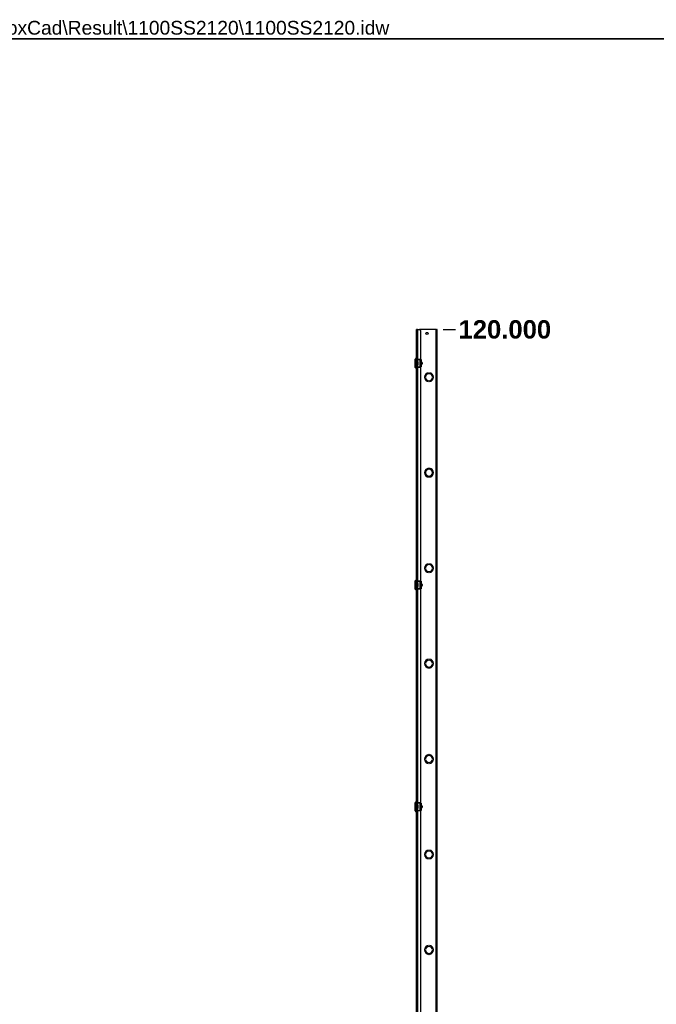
# Model space of a CAD drawing. Header units: inches. Extents: x 0 to 464, y -11 to 301.
# Tile 15 of 25: x 233 to 348, y 122 to 301. Entities that reach past the tile are written whole.
import ezdxf

# ---------------------------------------------------------------- set-up
doc = ezdxf.new("R2010")
doc.units = ezdxf.units.IN
doc.header["$LTSCALE"] = 27.789831
doc.header["$MEASUREMENT"] = 0
doc.linetypes.add('CHAIN', pattern=[0.7087, 0.4724, -0.0591, 0.1181, -0.0591])
doc.layers.get('0').update_dxf_attribs({"lineweight": 25})
for name, color, linetype, lineweight in [('Dimensions(ANSI)', 7, 'Continuous', 25), ('Sketch Geometry(ANSI)', 7, 'Continuous', 25), ('Symbols(ANSI)', 7, 'Continuous', 25), ('Visible Edges(ANSI)', 7, 'Continuous', 25), ('Visible Tangent Edges(ANSI)', 7, 'Continuous', 25), ('Work Point(ANSI)', 7, 'Continuous', 25)]:
    doc.layers.add(name, color=color, linetype=linetype, lineweight=lineweight)
doc.styles.add('Current-ANSI', font='arial.ttf')
doc.styles.add('Dimension-ANSI', font='arialbd.ttf')
doc.dimstyles.new('INCH-ANSI', dxfattribs={"dimscale": 27.789831, "dimtxt": 0.12, "dimasz": 0.098425, "dimexe": 0.04, "dimexo": 0.04, "dimgap": 0.031496, "dimtad": 0, "dimtih": 1, "dimtoh": 1, "dimdec": 3, "dimrnd": 1e-08, "dimzin": 0, "dimdsep": 46, "dimtxsty": 'Dimension-ANSI', "dimcen": 0.09, "dimdle": 0.312, "dimclrd": 179, "dimclre": 179, "dimclrt": 7, "dimadec": 1, "dimazin": 0, "dimtfac": 1, "dimtdec": 3, "dimtofl": 0, "dimtmove": 0, "dimatfit": 3, "dimfxl": 1, "dimtolj": 1, "dimtzin": 4, "dimlwd": 25, "dimlwe": 25, "dimarcsym": 0})

# ---------------------------------------------------------------- blocks, each defined once
blk = doc.blocks.new('*D16')
at = {"layer": 'Defpoints', "color": 0, "linetype": 'Continuous', "transparency": 16777216}
for p in [(308.4, 244.29), (311.75, 244.29), (308.4, 70.88)]:
    blk.add_point(p, dxfattribs=at)
at = {"layer": 'Dimensions(ANSI)', "color": 179, "linetype": 'Continuous', "lineweight": 25, "true_color": 0x262658, "transparency": 16777216}
blk.add_line((309.51, 244.29), (311.75, 244.29), dxfattribs=at)
at = {"layer": 'Dimensions(ANSI)', "color": 7, "linetype": 'Continuous', "lineweight": 25, "transparency": 16777216, "insert": (320.74, 244.29), "char_height": 3.3348, "attachment_point": 5, "style": 'Dimension-ANSI'}
blk.add_mtext('\\A1;120.000', dxfattribs=at)
blk = doc.blocks.new('Borders 1_EXM - B (Inch)')
at = {"layer": 'Sketch Geometry(ANSI)', "linetype": 'Continuous', "lineweight": 35}
blk.add_line((16.4375, 10.6915), (0.5625, 10.6915), dxfattribs=at)
at = {"layer": 'Symbols(ANSI)', "color": 7, "style": 'Current-ANSI'}
blk.add_attdef('FILENAME_AND_PATH_001', (6.2084, 10.718), '', height=0.09, dxfattribs=at)

msp = doc.modelspace()

# ---------------------------------------------------------------- linework, layer by layer
at = {"layer": 'Visible Edges(ANSI)'}
for p, q in [((304.832, 244.2926), (304.7077, 244.2926)), ((304.7077, 70.8841), (304.7077, 244.2926)), ((304.832, 244.2926), (305.2496, 244.2926)), ((308.2756, 244.2926), (305.2496, 244.2926)), ((305.4303, 244.112), (305.4303, 238.8622)), ((308.2756, 244.2926), (308.3999, 244.2926)), ((308.3999, 244.2926), (308.3999, 70.8841)), ((304.446, 237.4103), (304.446, 238.8918)), ((304.6793, 239.0045), (304.5484, 239.0045)), ((304.947, 238.8622), (305.359, 238.8622)), ((304.9472, 238.4213), (304.947, 238.4213)), ((304.947, 238.3658), (304.9472, 238.3658)), ((304.9472, 237.9363), (304.947, 237.9363)), ((304.9472, 238.4213), (304.9472, 238.3658)), ((304.9472, 237.9363), (304.9472, 237.8808)), ((304.9823, 238.9184), (305.2569, 238.9184)), ((304.9823, 238.8622), (304.9823, 238.9184)), ((305.2569, 238.9184), (305.2569, 238.8622)), ((305.359, 238.8622), (305.484, 238.8622)), ((305.4842, 237.4402), (305.4842, 238.862)), ((305.4842, 238.823), (305.5242, 238.823)), ((305.4842, 238.4213), (305.5242, 238.4213)), ((305.584, 238.3658), (305.4842, 238.3658)), ((305.4842, 238.2791), (305.4875, 238.2791)), ((305.4875, 238.0231), (305.4842, 238.0231)), ((305.4842, 237.9363), (305.584, 237.9363)), ((305.5242, 238.823), (305.5242, 238.3658)), ((305.5242, 237.9363), (305.5242, 237.4791)), ((305.6975, 238.252), (305.6975, 238.0501)), ((304.6793, 237.2977), (304.5484, 237.2977)), ((304.947, 237.8808), (304.9472, 237.8808)), ((305.359, 237.4399), (304.947, 237.4399)), ((304.9823, 237.3837), (304.9823, 237.4399)), ((305.2569, 237.3837), (304.9823, 237.3837)), ((305.2569, 237.4399), (305.2569, 237.3837)), ((305.484, 237.4399), (305.359, 237.4399)), ((305.4303, 237.4399), (305.4303, 198.5809)), ((305.5242, 237.8808), (305.4842, 237.8808)), ((305.5242, 237.4791), (305.4842, 237.4791)), ((306.8826, 236.4318), (306.8826, 236.4317)), ((307.0271, 236.4317), (307.0271, 236.4318)), ((306.3254, 235.68), (306.3253, 235.68)), ((306.3253, 235.5644), (306.3254, 235.5644)), ((306.8826, 234.8127), (306.8826, 234.8126)), ((307.0271, 234.8126), (307.0271, 234.8127)), ((307.5844, 235.68), (307.5842, 235.68)), ((307.5842, 235.5644), (307.5844, 235.5644)), ((306.3254, 218.3391), (306.3253, 218.3391)), ((306.3253, 218.2235), (306.3254, 218.2235)), ((306.8826, 219.091), (306.8826, 219.0908)), ((307.0271, 219.0908), (307.0271, 219.091)), ((307.5844, 218.3391), (307.5842, 218.3391)), ((307.5842, 218.2235), (307.5844, 218.2235)), ((306.8826, 217.4718), (306.8826, 217.4717)), ((307.0271, 217.4717), (307.0271, 217.4718)), ((306.3254, 200.9983), (306.3253, 200.9983)), ((306.3253, 200.8827), (306.3254, 200.8827)), ((306.8826, 201.7501), (306.8826, 201.75)), ((307.0271, 201.75), (307.0271, 201.7501)), ((307.5844, 200.9983), (307.5842, 200.9983)), ((307.5842, 200.8827), (307.5844, 200.8827)), ((304.446, 197.129), (304.446, 198.6105)), ((304.6793, 198.7231), (304.5484, 198.7231)), ((304.947, 198.5809), (305.359, 198.5809)), ((304.9823, 198.637), (305.2569, 198.637)), ((304.9823, 198.5809), (304.9823, 198.637)), ((305.2569, 198.637), (305.2569, 198.5809)), ((305.359, 198.5809), (305.484, 198.5809)), ((305.4842, 197.1588), (305.4842, 198.5806)), ((305.4842, 198.5417), (305.5242, 198.5417)), ((305.5242, 198.5417), (305.5242, 198.0845)), ((306.8826, 200.131), (306.8826, 200.1308)), ((307.0271, 200.1308), (307.0271, 200.131)), ((304.6793, 197.0163), (304.5484, 197.0163)), ((304.9472, 198.1399), (304.947, 198.1399)), ((304.947, 198.0845), (304.9472, 198.0845)), ((304.9472, 197.6549), (304.947, 197.6549)), ((304.947, 197.5995), (304.9472, 197.5995)), ((305.359, 197.1585), (304.947, 197.1585)), ((304.9472, 198.1399), (304.9472, 198.0845)), ((304.9472, 197.6549), (304.9472, 197.5995)), ((304.9823, 197.1024), (304.9823, 197.1585)), ((305.2569, 197.1024), (304.9823, 197.1024)), ((305.2569, 197.1585), (305.2569, 197.1024)), ((305.484, 197.1585), (305.359, 197.1585)), ((305.4303, 197.1585), (305.4303, 158.2995)), ((305.4842, 198.1399), (305.5242, 198.1399)), ((305.584, 198.0845), (305.4842, 198.0845)), ((305.4842, 197.9977), (305.4875, 197.9977)), ((305.4875, 197.7417), (305.4842, 197.7417)), ((305.4842, 197.6549), (305.584, 197.6549)), ((305.5242, 197.5995), (305.4842, 197.5995)), ((305.5242, 197.1977), (305.4842, 197.1977)), ((305.5242, 197.6549), (305.5242, 197.1977)), ((305.6975, 197.9707), (305.6975, 197.7687)), ((306.8826, 184.4093), (306.8826, 184.4091)), ((307.0271, 184.4091), (307.0271, 184.4093)), ((306.3254, 183.6574), (306.3253, 183.6574)), ((306.3253, 183.5418), (306.3254, 183.5418)), ((306.8826, 182.7901), (306.8826, 182.79)), ((307.0271, 182.79), (307.0271, 182.7901)), ((307.5844, 183.6574), (307.5842, 183.6574)), ((307.5842, 183.5418), (307.5844, 183.5418)), ((306.8826, 167.0684), (306.8826, 167.0683)), ((307.0271, 167.0683), (307.0271, 167.0684)), ((306.3254, 166.3166), (306.3253, 166.3166)), ((306.3253, 166.201), (306.3254, 166.201)), ((306.8826, 165.4493), (306.8826, 165.4491)), ((307.0271, 165.4491), (307.0271, 165.4493)), ((307.5844, 166.3166), (307.5842, 166.3166)), ((307.5842, 166.201), (307.5844, 166.201)), ((304.446, 156.8476), (304.446, 158.3291)), ((304.6793, 158.4417), (304.5484, 158.4417)), ((304.947, 158.2995), (305.359, 158.2995)), ((304.9472, 157.8586), (304.947, 157.8586)), ((304.947, 157.8031), (304.9472, 157.8031)), ((304.9472, 157.8586), (304.9472, 157.8031)), ((304.9823, 158.3557), (305.2569, 158.3557)), ((304.9823, 158.2995), (304.9823, 158.3557)), ((305.2569, 158.3557), (305.2569, 158.2995)), ((305.359, 158.2995), (305.484, 158.2995)), ((305.4842, 156.8774), (305.4842, 158.2993)), ((305.4842, 158.2603), (305.5242, 158.2603)), ((305.4842, 157.8586), (305.5242, 157.8586)), ((305.584, 157.8031), (305.4842, 157.8031)), ((305.4842, 157.7164), (305.4875, 157.7164)), ((305.4875, 157.4603), (305.4842, 157.4603)), ((305.5242, 158.2603), (305.5242, 157.8031)), ((305.6975, 157.6893), (305.6975, 157.4874)), ((304.6793, 156.735), (304.5484, 156.735)), ((304.9472, 157.3736), (304.947, 157.3736)), ((304.947, 157.3181), (304.9472, 157.3181)), ((305.359, 156.8772), (304.947, 156.8772)), ((304.9472, 157.3736), (304.9472, 157.3181)), ((304.9823, 156.821), (304.9823, 156.8772)), ((305.2569, 156.821), (304.9823, 156.821)), ((305.2569, 156.8772), (305.2569, 156.821)), ((305.484, 156.8772), (305.359, 156.8772)), ((305.4303, 156.8772), (305.4303, 118.0181)), ((305.4842, 157.3736), (305.584, 157.3736)), ((305.5242, 157.3181), (305.4842, 157.3181)), ((305.5242, 156.9164), (305.4842, 156.9164)), ((305.5242, 157.3736), (305.5242, 156.9164)), ((306.3254, 148.9757), (306.3253, 148.9757)), ((306.3253, 148.8601), (306.3254, 148.8601)), ((306.8826, 149.7276), (306.8826, 149.7274)), ((307.0271, 149.7274), (307.0271, 149.7276)), ((307.5844, 148.9757), (307.5842, 148.9757)), ((307.5842, 148.8601), (307.5844, 148.8601)), ((306.8826, 148.1084), (306.8826, 148.1083)), ((307.0271, 148.1083), (307.0271, 148.1084)), ((306.8826, 132.3867), (306.8826, 132.3866)), ((307.0271, 132.3866), (307.0271, 132.3867)), ((306.3254, 131.6349), (306.3253, 131.6349)), ((306.3253, 131.5193), (306.3254, 131.5193)), ((306.8826, 130.7676), (306.8826, 130.7674)), ((307.0271, 130.7674), (307.0271, 130.7676)), ((307.5844, 131.6349), (307.5842, 131.6349)), ((307.5842, 131.5193), (307.5844, 131.5193))]:
    msp.add_line(p, q, dxfattribs=at)
at = {"layer": 'Visible Edges(ANSI)', "flags": 128}
for points in [[(305.484, 238.8622), (305.484, 238.8622), (305.484, 238.8622), (305.484, 238.8622), (305.4841, 238.8622), (305.4841, 238.8622), (305.4841, 238.8622), (305.4841, 238.8622), (305.4841, 238.8622), (305.4841, 238.8622), (305.4841, 238.8622), (305.4841, 238.8622), (305.4841, 238.8622), (305.4841, 238.8621), (305.4841, 238.8621), (305.4841, 238.8621), (305.4841, 238.8621), (305.4841, 238.8621), (305.4841, 238.8621), (305.4841, 238.8621), (305.4841, 238.862), (305.4841, 238.862), (305.4841, 238.862), (305.4841, 238.862), (305.4841, 238.862)], [(305.4841, 237.4402), (305.4841, 237.4401), (305.4841, 237.4401), (305.4841, 237.4401), (305.4841, 237.4401), (305.4841, 237.4401), (305.4841, 237.4401), (305.4841, 237.44), (305.4841, 237.44), (305.4841, 237.44), (305.4841, 237.44), (305.4841, 237.44), (305.4841, 237.44), (305.4841, 237.44), (305.4841, 237.44), (305.4841, 237.4399), (305.4841, 237.4399), (305.4841, 237.4399), (305.4841, 237.4399), (305.4841, 237.4399), (305.4841, 237.4399), (305.484, 237.4399), (305.484, 237.4399), (305.484, 237.4399), (305.484, 237.4399)], [(305.484, 198.5809), (305.484, 198.5809), (305.484, 198.5809), (305.484, 198.5809), (305.4841, 198.5809), (305.4841, 198.5809), (305.4841, 198.5808), (305.4841, 198.5808), (305.4841, 198.5808), (305.4841, 198.5808), (305.4841, 198.5808), (305.4841, 198.5808), (305.4841, 198.5808), (305.4841, 198.5808), (305.4841, 198.5808), (305.4841, 198.5808), (305.4841, 198.5807), (305.4841, 198.5807), (305.4841, 198.5807), (305.4841, 198.5807), (305.4841, 198.5807), (305.4841, 198.5807), (305.4841, 198.5806), (305.4841, 198.5806), (305.4841, 198.5806)], [(305.4841, 197.1588), (305.4841, 197.1588), (305.4841, 197.1588), (305.4841, 197.1587), (305.4841, 197.1587), (305.4841, 197.1587), (305.4841, 197.1587), (305.4841, 197.1587), (305.4841, 197.1587), (305.4841, 197.1586), (305.4841, 197.1586), (305.4841, 197.1586), (305.4841, 197.1586), (305.4841, 197.1586), (305.4841, 197.1586), (305.4841, 197.1586), (305.4841, 197.1586), (305.4841, 197.1586), (305.4841, 197.1586), (305.4841, 197.1586), (305.4841, 197.1586), (305.484, 197.1586), (305.484, 197.1585), (305.484, 197.1585), (305.484, 197.1585)], [(305.484, 158.2995), (305.484, 158.2995), (305.484, 158.2995), (305.484, 158.2995), (305.4841, 158.2995), (305.4841, 158.2995), (305.4841, 158.2995), (305.4841, 158.2995), (305.4841, 158.2995), (305.4841, 158.2995), (305.4841, 158.2995), (305.4841, 158.2994), (305.4841, 158.2994), (305.4841, 158.2994), (305.4841, 158.2994), (305.4841, 158.2994), (305.4841, 158.2994), (305.4841, 158.2994), (305.4841, 158.2994), (305.4841, 158.2993), (305.4841, 158.2993), (305.4841, 158.2993), (305.4841, 158.2993), (305.4841, 158.2993), (305.4841, 158.2992)], [(305.4841, 156.8774), (305.4841, 156.8774), (305.4841, 156.8774), (305.4841, 156.8774), (305.4841, 156.8774), (305.4841, 156.8773), (305.4841, 156.8773), (305.4841, 156.8773), (305.4841, 156.8773), (305.4841, 156.8773), (305.4841, 156.8773), (305.4841, 156.8773), (305.4841, 156.8772), (305.4841, 156.8772), (305.4841, 156.8772), (305.4841, 156.8772), (305.4841, 156.8772), (305.4841, 156.8772), (305.4841, 156.8772), (305.4841, 156.8772), (305.4841, 156.8772), (305.484, 156.8772), (305.484, 156.8772), (305.484, 156.8772), (305.484, 156.8772)]]:
    msp.add_lwpolyline(points, dxfattribs=at)
at = {"layer": 'Visible Edges(ANSI)'}
msp.add_circle((306.5936, 243.5701), 0.203, dxfattribs=at)
for centre, radius, start, end in [((305.2496, 244.112), 0.1806, 0, 90), ((304.5029, 238.8918), 0.0569, 115.830497, 180), ((304.4657, 238.9686), 0.0284, 295.830497, 345.706462), ((304.5484, 238.9476), 0.0569, 90, 165.706462), ((304.6793, 238.976), 0.0284, 0, 90), ((304.5029, 237.4103), 0.0569, 180, 244.169503), ((304.4657, 237.3335), 0.0284, 14.293538, 64.169503), ((304.5484, 237.3546), 0.0569, 194.293538, 270), ((304.6793, 237.3261), 0.0284, 270, 0), ((306.9548, 235.6222), 0.8129, 95.099689, 264.900311), ((306.9548, 235.6222), 0.8127, 95.100598, 264.899402), ((306.9548, 235.6222), 0.6322, 5.245797, 174.754203), ((306.9548, 235.6222), 0.6321, 5.247, 174.753), ((306.9548, 235.6222), 0.8129, 275.099689, 84.900311), ((306.9548, 235.6222), 0.8127, 275.100598, 84.899402), ((306.9548, 235.6222), 0.6322, 185.245797, 354.754203), ((306.9548, 235.6222), 0.6321, 185.247, 354.753), ((306.9548, 218.2813), 0.8129, 95.099689, 264.900311), ((306.9548, 218.2813), 0.8127, 95.100598, 264.899402), ((306.9548, 218.2813), 0.6322, 5.245797, 174.754203), ((306.9548, 218.2813), 0.6322, 185.245797, 354.754203), ((306.9548, 218.2813), 0.6321, 5.247, 174.753), ((306.9548, 218.2813), 0.6321, 185.247, 354.753), ((306.9548, 218.2813), 0.8129, 275.099689, 84.900311), ((306.9548, 218.2813), 0.8127, 275.100598, 84.899402), ((306.9548, 200.9405), 0.8129, 95.099689, 264.900311), ((306.9548, 200.9405), 0.8127, 95.100598, 264.899402), ((306.9548, 200.9405), 0.6322, 5.245797, 174.754203), ((306.9548, 200.9405), 0.6322, 185.245797, 354.754203), ((306.9548, 200.9405), 0.6321, 5.247, 174.753), ((306.9548, 200.9405), 0.6321, 185.247, 354.753), ((306.9548, 200.9405), 0.8129, 275.099689, 84.900311), ((306.9548, 200.9405), 0.8127, 275.100598, 84.899402), ((304.5029, 198.6105), 0.0569, 115.830497, 180), ((304.4657, 198.6873), 0.0284, 295.830497, 345.706462), ((304.5484, 198.6662), 0.0569, 90, 165.706462), ((304.6793, 198.6946), 0.0284, 0, 90), ((304.5029, 197.129), 0.0569, 180, 244.169503), ((304.4657, 197.0521), 0.0284, 14.293538, 64.169503), ((304.5484, 197.0732), 0.0569, 194.293538, 270), ((304.6793, 197.0448), 0.0284, 270, 0), ((306.9548, 183.5996), 0.8129, 95.099689, 264.900311), ((306.9548, 183.5996), 0.8127, 95.100598, 264.899402), ((306.9548, 183.5996), 0.6322, 5.245797, 174.754203), ((306.9548, 183.5996), 0.6321, 5.247, 174.753), ((306.9548, 183.5996), 0.8129, 275.099689, 84.900311), ((306.9548, 183.5996), 0.8127, 275.100598, 84.899402), ((306.9548, 183.5996), 0.6322, 185.245797, 354.754203), ((306.9548, 183.5996), 0.6321, 185.247, 354.753), ((306.9548, 166.2588), 0.8129, 95.099689, 264.900311), ((306.9548, 166.2588), 0.8127, 95.100598, 264.899402), ((306.9548, 166.2588), 0.6322, 5.245797, 174.754203), ((306.9548, 166.2588), 0.6321, 5.247, 174.753), ((306.9548, 166.2588), 0.8129, 275.099689, 84.900311), ((306.9548, 166.2588), 0.8127, 275.100598, 84.899402), ((306.9548, 166.2588), 0.6322, 185.245797, 354.754203), ((306.9548, 166.2588), 0.6321, 185.247, 354.753), ((304.5029, 158.3291), 0.0569, 115.830497, 180), ((304.4657, 158.4059), 0.0284, 295.830497, 345.706462), ((304.5484, 158.3848), 0.0569, 90, 165.706462), ((304.6793, 158.4133), 0.0284, 0, 90), ((304.5029, 156.8476), 0.0569, 180, 244.169503), ((304.4657, 156.7708), 0.0284, 14.293538, 64.169503), ((304.5484, 156.7918), 0.0569, 194.293538, 270), ((304.6793, 156.7634), 0.0284, 270, 0), ((306.9548, 148.9179), 0.8129, 95.099689, 264.900311), ((306.9548, 148.9179), 0.8127, 95.100598, 264.899402), ((306.9548, 148.9179), 0.6322, 5.245797, 174.754203), ((306.9548, 148.9179), 0.6322, 185.245797, 354.754203), ((306.9548, 148.9179), 0.6321, 5.247, 174.753), ((306.9548, 148.9179), 0.6321, 185.247, 354.753), ((306.9548, 148.9179), 0.8129, 275.099689, 84.900311), ((306.9548, 148.9179), 0.8127, 275.100598, 84.899402), ((306.9548, 131.5771), 0.8129, 95.099689, 264.900311), ((306.9548, 131.5771), 0.8127, 95.100598, 264.899402), ((306.9548, 131.5771), 0.8129, 275.099689, 84.900311), ((306.9548, 131.5771), 0.8127, 275.100598, 84.899402), ((306.9548, 131.5771), 0.6322, 5.245797, 174.754203), ((306.9548, 131.5771), 0.6322, 185.245797, 354.754203), ((306.9548, 131.5771), 0.6321, 5.247, 174.753), ((306.9548, 131.5771), 0.6321, 185.247, 354.753)]:
    msp.add_arc(centre, radius, start, end, dxfattribs=at)
for centre, major_axis, start_param, end_param in [((305.584, 238.252), (0, 0.1138), 4.71238898, 6.28318531), ((305.584, 238.0501), (0, -0.1138), 0, 1.57079633), ((305.584, 197.9707), (0, 0.1138), 4.71238898, 6.28318531), ((305.584, 197.7687), (0, -0.1138), 0, 1.57079633), ((305.584, 157.6893), (0, 0.1138), 4.71238898, 6.28318531), ((305.584, 157.4874), (0, -0.1138), 0, 1.57079633)]:
    msp.add_ellipse(centre, major_axis=major_axis, ratio=0.99756405, start_param=start_param, end_param=end_param, dxfattribs=at)
at = {"layer": 'Visible Tangent Edges(ANSI)'}
for p, q in [((304.832, 244.2926), (304.832, 70.8841)), ((308.2756, 70.8841), (308.2756, 244.2926)), ((304.4781, 237.3591), (304.4781, 238.943)), ((304.4933, 238.9616), (304.4933, 237.3405)), ((304.5484, 239.0045), (304.5484, 237.2977)), ((304.6793, 237.2977), (304.6793, 239.0045)), ((304.9472, 238.3658), (304.9472, 237.9363)), ((305.359, 237.4399), (305.359, 238.8622)), ((305.4875, 238.2791), (305.4875, 238.0231)), ((304.4781, 197.0777), (304.4781, 198.6617)), ((304.4933, 198.6802), (304.4933, 197.0592)), ((304.5484, 198.7231), (304.5484, 197.0163)), ((304.6793, 197.0163), (304.6793, 198.7231)), ((305.359, 197.1585), (305.359, 198.5809)), ((304.9472, 198.0845), (304.9472, 197.6549)), ((305.4875, 197.9977), (305.4875, 197.7417)), ((304.4781, 156.7964), (304.4781, 158.3803)), ((304.4933, 158.3989), (304.4933, 156.7778)), ((304.5484, 158.4417), (304.5484, 156.735)), ((304.6793, 156.735), (304.6793, 158.4417)), ((304.9472, 157.8031), (304.9472, 157.3736)), ((305.359, 156.8772), (305.359, 158.2995)), ((305.4875, 157.7164), (305.4875, 157.4603))]:
    msp.add_line(p, q, dxfattribs=at)
at = {"layer": 'Work Point(ANSI)', "linetype": 'CHAIN', "ltscale": 0.000455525}
for p, q in [((308.4138, 244.2926), (308.386, 244.2926)), ((308.3999, 244.3065), (308.3999, 244.2787))]:
    msp.add_line(p, q, dxfattribs=at)

# ---------------------------------------------------------------- block references
at = {"xscale": 27.78983148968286, "yscale": 27.78983148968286, "zscale": 27.78983148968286}
msp.add_blockref('Borders 1_EXM - B (Inch)', (0, 0), dxfattribs=at).add_auto_attribs({'FILENAME_AND_PATH_001': 'C:\\Vault_Workspace\\Inventor_Dwg\\BoxCad\\Result\\1100SS2120\\1100SS2120.idw'})

# ---------------------------------------------------------------- dimensions: what is measured, and where the dimension line sits
at = {"layer": 'Dimensions(ANSI)', "color": 179, "linetype": 'Continuous', "lineweight": 25, "true_color": 0x262658}
dim = msp.add_ordinate_dim(feature_location=(308.3999, 244.2926), offset=(3.3487, 0), dtype=0, origin=(308.3999, 70.8841), dimstyle='INCH-ANSI', override={"dimgap": 0.031496, "dimtad": 0, "dimdec": 3, "dimlfac": 0.692007, "dimtol": 0, "dimlim": 0, "dimtp": 0, "dimtm": 0, "dimtdec": 3}, dxfattribs=at)
dim.commit()
dim.dimension.update_dxf_attribs({"geometry": '*D16', "text_midpoint": (320.7447, 244.2926)})

doc.saveas('drawing.dxf')
